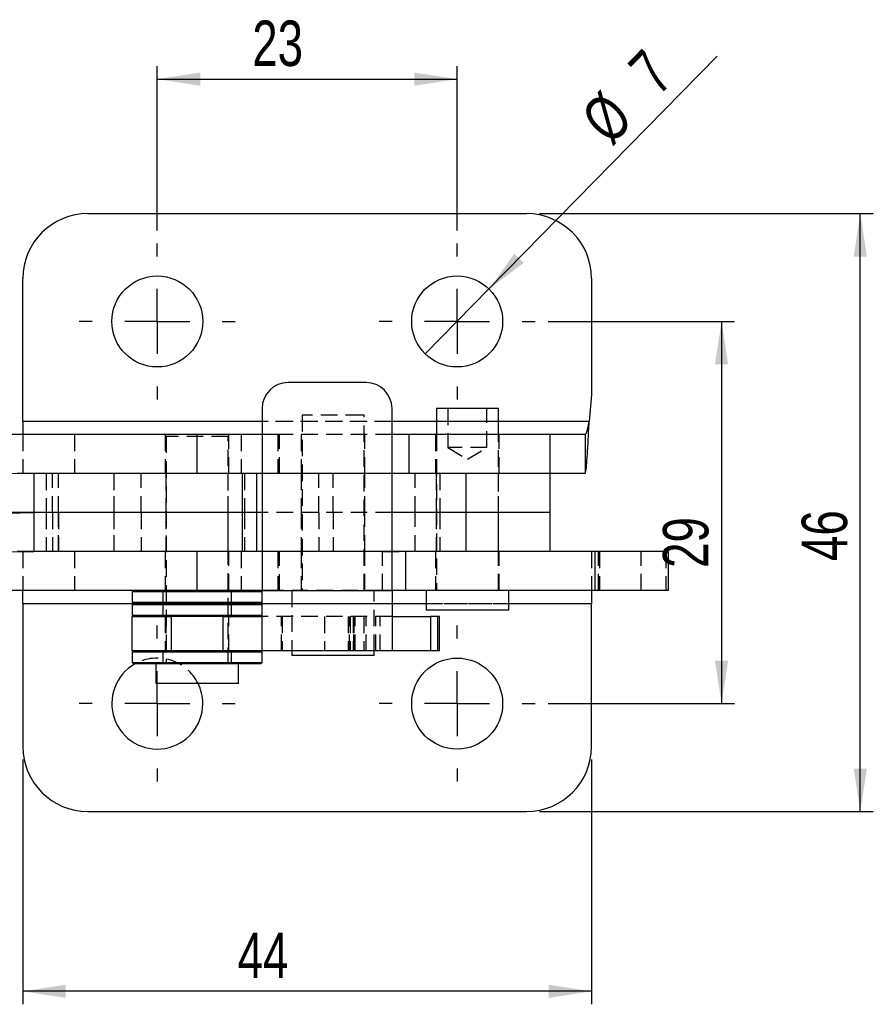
# Model space of a CAD drawing. Extents: x 68 to 409, y 19 to 281.
# Tile 2 of 8: x 132 to 198, y 19 to 94. Entities that reach past the tile are written whole.
import ezdxf

# ---------------------------------------------------------------- set-up
doc = ezdxf.new("R2010")
doc.units = 0
doc.linetypes.add('HIDDEN', pattern=[1.905, 1.27, -0.635])
doc.layers.get('0').update_dxf_attribs({"linetype": 'CONTINUOUS'})
doc.styles.add('SLDTEXTSTYLE0', font='TXT', dxfattribs={"width": 0.75})
doc.dimstyles.new('SLDDIMSTYLE0', dxfattribs={"dimtxt": 3.5, "dimasz": 3.302, "dimexe": 0, "dimexo": 0.0625, "dimgap": 0.875, "dimtad": 1, "dimdec": 0, "dimrnd": 1e-09, "dimzin": 12, "dimtxsty": 'SLDTEXTSTYLE0', "dimsah": 1, "dimcen": 0.09, "dimazin": 3, "dimtfac": 1, "dimtdec": 0, "dimtofl": 0, "dimtmove": 0, "dimatfit": 3, "dimtolj": 1, "dimtzin": 12})
doc.dimstyles.new('SLDDIMSTYLE1', dxfattribs={"dimtxt": 3.5, "dimasz": 3.302, "dimexe": 0, "dimexo": 0.0625, "dimgap": 0.875, "dimtad": 1, "dimdec": 3, "dimrnd": 1e-09, "dimzin": 12, "dimtxsty": 'SLDTEXTSTYLE0', "dimsah": 1, "dimcen": 0.09, "dimazin": 3, "dimtfac": 1, "dimtdec": 3, "dimtofl": 0, "dimtmove": 0, "dimatfit": 3, "dimtolj": 1, "dimtzin": 12})
doc.dimstyles.new('SLDDIMSTYLE2', dxfattribs={"dimtxt": 3.5, "dimasz": 3.302, "dimexe": 0, "dimexo": 0.0625, "dimgap": 0.875, "dimtad": 1, "dimdec": 3, "dimrnd": 1e-09, "dimzin": 12, "dimtxsty": 'SLDTEXTSTYLE0', "dimblk1": 'NONE', "dimsah": 1, "dimcen": 0, "dimazin": 3, "dimtfac": 1, "dimtdec": 3, "dimtmove": 0, "dimatfit": 3, "dimtolj": 1, "dimtzin": 12})

# ---------------------------------------------------------------- blocks, each defined once
blk = doc.blocks.new('_D_3')
at = {"color": 179, "linetype": 'CONTINUOUS'}
for p, q in [((132.398, 37.467), (132.398, 18.629)), ((176.165, 37.467), (176.165, 18.629)), ((176.165, 19.629), (132.398, 19.629))]:
    blk.add_line(p, q, dxfattribs=at)
for points in [[(132.398, 19.629), (135.7, 19.121), (135.7, 20.137)], [(176.165, 19.629), (172.863, 20.137), (172.863, 19.121)]]:
    blk.add_solid(points, dxfattribs=at)
at = {"color": 179, "linetype": 'CONTINUOUS', "insert": (148.931, 24.141, 5.257), "char_height": 3.5, "attachment_point": 1, "style": 'SLDTEXTSTYLE0'}
blk.add_mtext('44', dxfattribs=at)
blk = doc.blocks.new('_D_4')
at = {"color": 179, "linetype": 'CONTINUOUS'}
for p, q in [((172.165, 79.467), (197.844, 79.467)), ((196.844, 33.467), (196.844, 79.467)), ((172.165, 33.467), (197.844, 33.467))]:
    blk.add_line(p, q, dxfattribs=at)
for points in [[(196.844, 79.467), (196.336, 76.165), (197.352, 76.165)], [(196.844, 33.467), (197.352, 36.769), (196.336, 36.769)]]:
    blk.add_solid(points, dxfattribs=at)
at = {"color": 179, "linetype": 'CONTINUOUS', "insert": (192.333, 52.741, 5.257), "char_height": 3.5, "attachment_point": 1, "rotation": 90, "style": 'SLDTEXTSTYLE0'}
blk.add_mtext('46', dxfattribs=at)
blk = doc.blocks.new('_D_5')
at = {"color": 179, "linetype": 'CONTINUOUS'}
for p, q in [((142.743, 78.167), (142.743, 90.813)), ((165.82, 78.167), (165.82, 90.813)), ((142.743, 89.813), (165.82, 89.813))]:
    blk.add_line(p, q, dxfattribs=at)
for points in [[(142.743, 89.813), (146.045, 89.305), (146.045, 90.321)], [(165.82, 89.813), (162.518, 90.321), (162.518, 89.305)]]:
    blk.add_solid(points, dxfattribs=at)
at = {"color": 179, "linetype": 'CONTINUOUS', "insert": (150.055, 94.324, 5.257), "char_height": 3.5, "attachment_point": 1, "style": 'SLDTEXTSTYLE0'}
blk.add_mtext('23', dxfattribs=at)
blk = doc.blocks.new('_D_6')
at = {"color": 179, "linetype": 'CONTINUOUS'}
for p, q in [((172.82, 71.167), (187.165, 71.167)), ((186.165, 71.167), (186.165, 41.767)), ((172.82, 41.767), (187.165, 41.767))]:
    blk.add_line(p, q, dxfattribs=at)
for points in [[(186.165, 71.167), (185.657, 67.865), (186.673, 67.865)], [(186.165, 41.767), (186.673, 45.069), (185.657, 45.069)]]:
    blk.add_solid(points, dxfattribs=at)
at = {"color": 179, "linetype": 'CONTINUOUS', "insert": (181.653, 52.207, 5.257), "char_height": 3.5, "attachment_point": 1, "rotation": 90, "style": 'SLDTEXTSTYLE0'}
blk.add_mtext('29', dxfattribs=at)
blk = doc.blocks.new('_D_7')
at = {"color": 179, "linetype": 'CONTINUOUS'}
for q in [(185.838, 91.579), (163.369, 68.668)]:
    blk.add_line((168.27, 73.666), q, dxfattribs=at)
blk.add_solid([(168.27, 73.666), (170.945, 75.668), (170.22, 76.379)], dxfattribs=at)
at = {"color": 179, "linetype": 'CONTINUOUS', "char_height": 3.5, "attachment_point": 1, "rotation": 45.55702, "style": 'SLDTEXTSTYLE0'}
for s, insert in [('7', (178.791, 90.885, 5.257)), ('%%c', (175.133, 87.079, 5.257))]:
    blk.add_mtext(s, dxfattribs=dict(at, insert=insert))
blk = doc.blocks.new('_NONE')
blk = doc.blocks.new('SW_CENTERMARKSYMBOL_5')
at = {"color": 0, "linetype": 'CONTINUOUS'}
for p, q in [((0, 5), (0, 6)), ((0, 0), (0, 2.5)), ((-5, 0), (-6, 0)), ((0, 0), (-2.5, 0)), ((0, 0), (0, -2.5)), ((0, 0), (2.5, 0)), ((5, 0), (6, 0)), ((0, -5), (0, -6))]:
    blk.add_line(p, q, dxfattribs=at)
blk = doc.blocks.new('SW_CENTERMARKSYMBOL_6')
at = {"color": 0, "linetype": 'CONTINUOUS'}
for p, q in [((0, 5), (0, 6)), ((0, 0), (0, 2.5)), ((-5, 0), (-6, 0)), ((0, 0), (-2.5, 0)), ((0, 0), (0, -2.5)), ((0, 0), (2.5, 0)), ((5, 0), (6, 0)), ((0, -5), (0, -6))]:
    blk.add_line(p, q, dxfattribs=at)
blk = doc.blocks.new('SW_CENTERMARKSYMBOL_7')
at = {"color": 0, "linetype": 'CONTINUOUS'}
for p, q in [((0, 5), (0, 6)), ((0, 0), (0, 2.5)), ((-5, 0), (-6, 0)), ((0, 0), (-2.5, 0)), ((0, 0), (0, -2.5)), ((0, 0), (2.5, 0)), ((5, 0), (6, 0)), ((0, -5), (0, -6))]:
    blk.add_line(p, q, dxfattribs=at)
blk = doc.blocks.new('SW_CENTERMARKSYMBOL_8')
at = {"color": 0, "linetype": 'CONTINUOUS'}
for p, q in [((0, 5), (0, 6)), ((0, 0), (0, 2.5)), ((-5, 0), (-6, 0)), ((0, 0), (-2.5, 0)), ((0, 0), (0, -2.5)), ((0, 0), (2.5, 0)), ((5, 0), (6, 0)), ((0, -5), (0, -6))]:
    blk.add_line(p, q, dxfattribs=at)

msp = doc.modelspace()

# ---------------------------------------------------------------- linework, layer by layer
at = {"color": 7, "linetype": 'CONTINUOUS'}
for p, q in [((137.3979, 79.4673), (171.1646, 79.4673)), ((132.3979, 63.4671), (132.3979, 74.4673)), ((176.1646, 74.4673), (176.1646, 65.5345)), ((158.8086, 66.4673), (152.8086, 66.4673)), ((176.1646, 65.5345), (175.9772, 63.4671)), ((150.8086, 64.4673), (150.8086, 50.4673)), ((160.8086, 50.4673), (160.8086, 64.4673)), ((164.2277, 64.4673), (164.2277, 62.4671)), ((168.9901, 64.4673), (164.2277, 64.4673)), ((168.9902, 62.4671), (168.9902, 64.4673)), ((132.3979, 63.4671), (132.3979, 62.4671)), ((145.8086, 62.4673), (128.7386, 62.4673)), ((145.8086, 59.4673), (145.8086, 62.4673)), ((150.8086, 62.4673), (145.8086, 62.4673)), ((162.1075, 62.4671), (160.8086, 62.4671)), ((172.949, 62.4671), (162.1075, 62.4671)), ((172.949, 62.4671), (172.949, 59.4671)), ((175.664, 62.4671), (172.949, 62.4671)), ((175.664, 62.4671), (175.664, 59.4671)), ((128.8048, 59.4928), (133.2435, 59.4673)), ((133.2435, 59.4673), (133.2435, 56.4673)), ((149.265, 59.4673), (133.2435, 59.4673)), ((149.265, 59.4673), (149.265, 56.4673)), ((150.3772, 59.4673), (149.265, 59.4673)), ((150.3772, 59.4673), (150.3772, 56.4673)), ((150.8086, 59.4673), (150.3772, 59.4673)), ((166.4872, 59.4673), (160.8086, 59.4673)), ((166.4872, 59.4673), (166.4872, 56.4673)), ((172.975, 59.4673), (166.4872, 59.4673)), ((172.949, 59.4671), (166.4872, 59.4671)), ((175.664, 59.4671), (172.949, 59.4671)), ((172.975, 56.4673), (172.975, 59.4673)), ((133.2435, 56.4673), (116.9563, 56.4673)), ((128.792, 56.5695), (133.2435, 56.4673)), ((149.265, 56.4673), (133.2435, 56.4673)), ((133.2435, 56.4673), (133.2435, 53.4673)), ((150.3772, 56.4673), (149.265, 56.4673)), ((149.265, 56.4673), (149.265, 53.4673)), ((150.8086, 56.4673), (150.3772, 56.4673)), ((150.3772, 56.4673), (150.3772, 53.4673)), ((166.4872, 56.4673), (160.8086, 56.4673)), ((172.975, 56.4673), (166.4872, 56.4673)), ((172.975, 53.4674), (172.975, 56.4673)), ((128.8048, 53.4417), (133.2435, 53.4673)), ((149.265, 53.4673), (133.2435, 53.4673)), ((145.8086, 50.4673), (145.8086, 53.4673)), ((150.3772, 53.4673), (149.265, 53.4673)), ((150.8086, 53.4673), (150.3772, 53.4673)), ((165.8151, 53.4673), (160.8086, 53.4673)), ((176.4135, 53.4674), (165.8151, 53.4674)), ((176.4135, 53.4674), (176.4135, 50.4674)), ((182.0798, 53.4674), (176.4135, 53.4674)), ((182.0798, 50.4674), (182.0798, 53.4674)), ((145.8086, 50.4673), (128.7386, 50.4673)), ((132.3979, 49.4674), (132.3979, 50.4674)), ((140.9086, 50.4673), (140.8086, 50.3673)), ((140.8086, 50.3673), (140.8086, 49.5673)), ((150.8086, 50.3673), (140.8086, 50.3673)), ((150.8086, 50.4673), (145.8086, 50.4673)), ((150.8086, 50.3673), (150.7086, 50.4673)), ((150.8086, 50.4673), (160.8086, 50.4673)), ((150.8086, 45.8173), (150.8086, 50.4673)), ((161.8546, 50.4674), (160.8086, 50.4674)), ((160.8086, 50.4673), (160.8086, 45.8173)), ((176.4135, 50.4674), (161.8546, 50.4674)), ((163.434, 50.4673), (163.434, 48.9673)), ((169.7838, 50.4673), (163.434, 50.4673)), ((164.2277, 50.4674), (164.2277, 50.4673)), ((168.9902, 50.4673), (168.9902, 50.4674)), ((169.784, 48.9673), (169.784, 50.4673)), ((176.1646, 50.4674), (176.1646, 49.4674)), ((182.0798, 50.4674), (176.4135, 50.4674)), ((132.3979, 49.4674), (132.3979, 38.4673)), ((140.8086, 49.5673), (140.9086, 49.4673)), ((140.8086, 49.5673), (150.8086, 49.5673)), ((140.9086, 49.4673), (140.8086, 49.3673)), ((140.8086, 49.3673), (140.8086, 48.5673)), ((150.8086, 49.3673), (140.8086, 49.3673)), ((150.7086, 49.4673), (140.9086, 49.4673)), ((150.7086, 49.4673), (150.8086, 49.5673)), ((150.8086, 49.3673), (150.7086, 49.4673)), ((176.1646, 38.4673), (176.1646, 49.4674)), ((140.8086, 48.5673), (140.9086, 48.4673)), ((140.8086, 48.5673), (150.8086, 48.5673)), ((150.7086, 48.4673), (150.8086, 48.5673)), ((169.7838, 48.9673), (163.434, 48.9673)), ((140.8086, 45.8173), (140.8086, 48.4673)), ((140.8086, 48.4673), (143.8086, 48.4673)), ((143.8086, 48.4673), (143.8086, 45.8173)), ((147.8086, 48.4673), (143.8086, 48.4673)), ((147.8086, 45.8173), (147.8086, 48.4673)), ((147.8086, 48.4673), (150.8086, 48.4673)), ((160.8086, 48.4673), (163.7623, 48.4673)), ((163.7623, 48.4673), (163.7623, 45.8173)), ((164.342, 48.4673), (163.7623, 48.4673)), ((164.342, 45.8173), (164.342, 48.4673)), ((164.4587, 48.4673), (164.342, 48.4673)), ((164.4587, 45.8173), (164.4587, 48.4673)), ((140.9086, 45.8173), (140.8086, 45.7173)), ((143.8086, 45.8173), (140.8086, 45.8173)), ((140.8086, 45.7173), (140.8086, 44.9173)), ((150.8086, 45.7173), (140.8086, 45.7173)), ((147.8086, 45.8173), (143.8086, 45.8173)), ((150.8086, 45.8173), (147.8086, 45.8173)), ((150.8086, 45.7173), (150.7086, 45.8173)), ((160.8086, 45.8173), (150.8086, 45.8173)), ((150.8086, 44.9173), (150.8086, 45.7173)), ((153.0955, 45.8173), (153.0955, 45.4674)), ((159.2523, 45.4674), (153.0955, 45.4674)), ((159.4455, 45.4674), (159.2523, 45.4674)), ((159.4455, 45.4674), (159.4455, 45.8173)), ((163.7623, 45.8173), (160.8086, 45.8173)), ((164.342, 45.8173), (163.7623, 45.8173)), ((164.4587, 45.8173), (164.342, 45.8173)), ((140.8086, 44.9173), (140.9086, 44.8173)), ((140.8086, 44.9173), (150.8086, 44.9173)), ((150.7086, 44.8173), (140.9086, 44.8173)), ((142.6336, 44.8173), (142.6336, 43.3173)), ((148.9836, 43.3173), (148.9836, 44.8173)), ((150.7086, 44.8173), (150.8086, 44.9173)), ((148.9836, 43.3173), (142.6336, 43.3173)), ((137.3979, 33.4673), (171.1646, 33.4673))]:
    msp.add_line(p, q, dxfattribs=at)
at = {"color": 7, "linetype": 'HIDDEN'}
for p, q in [((165.109, 64.4673), (165.109, 61.4673)), ((168.109, 61.4673), (168.109, 64.4673)), ((158.5069, 63.9674), (153.8893, 63.9674)), ((153.8893, 63.9674), (153.8893, 50.4674)), ((158.6518, 63.9674), (158.5069, 63.9674)), ((158.6518, 50.4674), (158.6518, 63.9674)), ((175.9772, 63.4671), (132.3979, 63.4671)), ((160.8086, 63.4671), (150.8086, 63.4671)), ((168.9902, 63.4671), (164.2277, 63.4671)), ((132.3979, 62.4671), (132.3979, 59.4671)), ((136.3767, 62.4671), (132.3979, 62.4671)), ((136.3767, 62.4671), (136.3767, 59.4671)), ((149.21, 62.4671), (136.3767, 62.4671)), ((143.3586, 62.4673), (143.3586, 59.4673)), ((148.1898, 62.3173), (143.4273, 62.3173)), ((143.4273, 62.3173), (143.4273, 44.8173)), ((145.8086, 59.4673), (145.8086, 62.4673)), ((148.1898, 44.8173), (148.1898, 62.3173)), ((148.2586, 59.4673), (148.2586, 62.4673)), ((149.21, 62.4671), (149.21, 59.4671)), ((152.0234, 62.4671), (149.21, 62.4671)), ((152.1586, 62.4673), (150.8086, 62.4673)), ((152.0234, 62.4671), (152.0234, 59.4671)), ((160.8086, 62.4671), (152.0234, 62.4671)), ((152.1586, 59.4673), (152.1586, 62.4673)), ((153.8205, 62.4671), (153.8205, 59.4671)), ((158.7205, 59.4671), (158.7205, 62.4671)), ((164.159, 62.4671), (164.159, 59.4671)), ((164.2277, 62.4671), (164.2277, 50.4674)), ((168.9902, 50.4674), (168.9902, 62.4671)), ((169.059, 59.4671), (169.059, 62.4671)), ((168.109, 61.4673), (165.109, 61.4673)), ((165.109, 61.4673), (166.609, 60.566)), ((166.609, 60.566), (168.109, 61.4673)), ((133.2435, 59.4673), (116.9563, 59.4673)), ((136.3767, 59.4671), (132.3979, 59.4671)), ((134.1921, 59.4673), (134.1921, 56.4673)), ((134.6813, 56.4673), (134.6813, 59.4673)), ((135.1318, 56.4673), (135.1318, 59.4673)), ((135.1441, 56.4673), (135.1441, 59.4673)), ((149.21, 59.4671), (136.3767, 59.4671)), ((139.3971, 59.4673), (139.3971, 56.4673)), ((139.4117, 59.4673), (139.4117, 56.4673)), ((139.4226, 56.4673), (139.4226, 59.4673)), ((141.4974, 56.4673), (141.4974, 59.4673)), ((143.4086, 59.4673), (143.4086, 56.4673)), ((148.2086, 56.4673), (148.2086, 59.4673)), ((152.0234, 59.4671), (149.21, 59.4671)), ((149.4524, 59.4673), (149.4524, 56.4673)), ((160.8086, 59.4673), (150.8086, 59.4673)), ((162.1075, 59.4671), (152.0234, 59.4671)), ((153.8205, 59.4673), (153.8205, 56.4673)), ((155.1774, 56.4673), (155.1774, 59.4673)), ((156.267, 56.4673), (156.267, 59.4673)), ((158.7205, 56.4673), (158.7205, 59.4673)), ((162.1075, 59.4673), (162.1075, 59.4671)), ((166.4872, 59.4671), (162.1075, 59.4671)), ((162.5856, 56.4673), (162.5856, 59.4673)), ((164.209, 59.4673), (164.209, 56.4673)), ((164.4946, 59.4673), (164.4946, 56.4673)), ((169.009, 56.4673), (169.009, 59.4673)), ((134.1921, 56.4673), (134.1921, 53.4673)), ((134.6813, 56.4673), (134.6813, 53.4673)), ((135.1318, 56.4673), (135.1318, 53.4673)), ((135.1441, 53.4673), (135.1441, 56.4673)), ((139.3971, 56.4673), (139.3971, 53.4673)), ((139.4117, 56.4673), (139.4117, 53.4673)), ((139.4226, 53.4673), (139.4226, 56.4673)), ((141.4974, 56.4673), (141.4974, 53.4673)), ((143.4086, 56.4673), (143.4086, 53.4673)), ((148.2086, 53.4673), (148.2086, 56.4673)), ((149.4524, 56.4673), (149.4524, 53.4673)), ((160.8086, 56.4673), (150.8086, 56.4673)), ((153.8205, 56.4673), (153.8205, 53.4673)), ((155.1774, 56.4673), (155.1774, 53.4673)), ((156.267, 56.4673), (156.267, 53.4673)), ((158.7205, 53.4673), (158.7205, 56.4673)), ((162.5856, 53.4673), (162.5856, 56.4673)), ((164.209, 56.4673), (164.209, 53.4673)), ((164.4946, 56.4673), (164.4946, 53.4673)), ((169.009, 53.4673), (169.009, 56.4673)), ((133.2435, 53.4673), (116.9563, 53.4673)), ((132.3979, 53.4674), (132.3979, 50.4674)), ((136.3767, 53.4674), (132.3979, 53.4674)), ((136.3767, 53.4674), (136.3767, 50.4674)), ((149.21, 53.4674), (136.3767, 53.4674)), ((143.3586, 53.4673), (143.3586, 50.4673)), ((145.8086, 50.4673), (145.8086, 53.4673)), ((148.2586, 50.4673), (148.2586, 53.4673)), ((149.21, 53.4674), (149.21, 50.4674)), ((152.0234, 53.4674), (149.21, 53.4674)), ((160.8086, 53.4673), (150.8086, 53.4673)), ((152.0234, 53.4674), (152.0234, 50.4674)), ((160.0827, 53.4674), (152.0234, 53.4674)), ((152.1586, 50.4673), (152.1586, 53.4673)), ((153.8205, 53.4674), (153.8205, 50.4674)), ((158.7205, 50.4674), (158.7205, 53.4674)), ((160.0827, 50.4674), (160.0827, 53.4674)), ((160.0827, 53.4674), (161.8546, 53.4674)), ((165.8151, 53.4674), (161.8546, 53.4674)), ((161.8546, 53.4674), (161.8546, 53.4673)), ((164.159, 53.4674), (164.159, 50.4674)), ((166.4872, 53.4673), (165.8151, 53.4673)), ((166.4872, 53.4674), (166.4872, 53.4673)), ((172.975, 53.4673), (166.4872, 53.4673)), ((169.059, 50.4674), (169.059, 53.4674)), ((172.975, 53.4673), (172.975, 53.4674)), ((176.1646, 53.4674), (176.1646, 50.4674)), ((176.6848, 50.4674), (176.6848, 53.4674)), ((176.7762, 53.4674), (176.7762, 50.4674)), ((179.9762, 50.4674), (179.9762, 53.4674)), ((181.8871, 53.4674), (181.8871, 50.4674)), ((136.3767, 50.4674), (132.3979, 50.4674)), ((149.21, 50.4674), (136.3767, 50.4674)), ((143.0586, 50.4673), (143.1586, 50.3673)), ((143.1586, 50.3673), (143.1586, 49.5673)), ((148.4586, 50.3673), (148.5586, 50.4673)), ((148.4586, 49.5673), (148.4586, 50.3673)), ((152.0234, 50.4674), (149.21, 50.4674)), ((150.8086, 50.4673), (160.8086, 50.4673)), ((152.1586, 50.4673), (150.8086, 50.4673)), ((160.0827, 50.4674), (152.0234, 50.4674)), ((153.0955, 50.4674), (153.0955, 45.8173)), ((159.4455, 45.8173), (159.4455, 50.4674)), ((160.8086, 50.4674), (160.0827, 50.4674)), ((132.3979, 49.4674), (176.1646, 49.4674)), ((140.9085, 49.4674), (150.7087, 49.4674)), ((143.1586, 49.5673), (143.0586, 49.4673)), ((143.0586, 49.4673), (143.1586, 49.3673)), ((143.1586, 49.3673), (143.1586, 48.5673)), ((148.5586, 49.4673), (148.4586, 49.5673)), ((148.4586, 49.3673), (148.5586, 49.4673)), ((148.4586, 48.5673), (148.4586, 49.3673)), ((150.8086, 49.4674), (160.8086, 49.4674)), ((163.434, 49.4674), (169.784, 49.4674)), ((143.1586, 48.5673), (143.0586, 48.4673)), ((148.5586, 48.4673), (148.4586, 48.5673)), ((143.3586, 48.4673), (143.3586, 45.8173)), ((143.3907, 48.4673), (143.3907, 45.8173)), ((148.2586, 45.8173), (148.2586, 48.4673)), ((160.8086, 48.4673), (150.8086, 48.4673)), ((152.3086, 45.8173), (152.3086, 48.4673)), ((152.3578, 48.4673), (152.3578, 45.8173)), ((155.6086, 48.4673), (155.6086, 45.8173)), ((157.4361, 48.4673), (157.4361, 45.8173)), ((157.5447, 45.8173), (157.5447, 48.4673)), ((157.5812, 48.4673), (157.5812, 45.8173)), ((157.8086, 48.4673), (157.8086, 45.8173)), ((157.8664, 48.4673), (157.8664, 45.8173)), ((157.8766, 45.8173), (157.8766, 48.4673)), ((157.9741, 45.8173), (157.9741, 48.4673)), ((158.6437, 48.4673), (158.6437, 45.8173)), ((158.8086, 45.8173), (158.8086, 48.4673)), ((159.5705, 45.8173), (159.5705, 48.4673)), ((159.8878, 45.8173), (159.8878, 48.4673)), ((143.0586, 45.8173), (143.1586, 45.7173)), ((143.1586, 45.7173), (143.1586, 44.9173)), ((148.4586, 45.7173), (148.5586, 45.8173)), ((148.4586, 44.9173), (148.4586, 45.7173)), ((143.1586, 44.9173), (143.0586, 44.8173)), ((148.5586, 44.8173), (148.4586, 44.9173))]:
    msp.add_line(p, q, dxfattribs=at)
at = {"color": 8, "linetype": 'CONTINUOUS'}
for p, q in [((150.8086, 63.4671), (132.3979, 63.4671)), ((164.2277, 63.4671), (160.8086, 63.4671)), ((175.9772, 63.4671), (168.9902, 63.4671)), ((162.1075, 62.4671), (162.1075, 59.4673)), ((166.4872, 56.4673), (166.4872, 53.4674)), ((161.8546, 53.4673), (161.8546, 50.4674)), ((132.3979, 49.4674), (140.9085, 49.4674)), ((150.7087, 49.4674), (150.8086, 49.4674)), ((160.8086, 49.4674), (163.434, 49.4674)), ((169.784, 49.4674), (176.1646, 49.4674))]:
    msp.add_line(p, q, dxfattribs=at)
at = {"color": 7, "linetype": 'CONTINUOUS'}
for centre in [(142.7427, 71.1673), (165.8196, 71.1673), (165.8196, 41.7673)]:
    msp.add_circle(centre, 3.5, dxfattribs=at)
for centre, radius, start, end in [((137.3979, 74.4673), 5, 90, 180), ((171.1646, 74.4673), 5, 0, 90), ((152.8086, 64.4673), 2, 90, 180), ((158.8086, 64.4673), 2, 0, 90), ((142.7427, 41.7673), 3.5, 119.374925, 0), ((142.7427, 41.7673), 3.5, 0, 26.286321), ((137.3979, 38.4673), 5, 180, 270), ((171.1646, 38.4673), 5, 270, 0)]:
    msp.add_arc(centre, radius, start, end, dxfattribs=at)
at = {"color": 7, "linetype": 'HIDDEN'}
msp.add_arc((142.7427, 41.7673), 3.5, 26.286321, 119.374925, dxfattribs=at)
at = {"color": 7, "linetype": 'CONTINUOUS'}
for points, knots in [([(175.664, 62.4671), (175.6901, 62.4822), (175.7423, 62.5122), (175.8206, 62.7435), (175.8989, 63.074), (175.9511, 63.3361), (175.9772, 63.4671)], [0, 0, 0, 0, 0.2500003, 0.5000007, 0.75, 1, 1, 1, 1]), ([(175.664, 59.4671), (175.6771, 59.482), (175.7032, 59.5118), (175.7423, 59.7496), (175.7815, 60.1193), (175.8206, 60.6206), (175.8598, 61.2305), (175.8989, 61.9265), (175.9381, 62.6817), (175.9642, 63.2053), (175.9772, 63.4671)], [0, 0, 0, 0, 0.1250002, 0.2500004, 0.3749999, 0.5000003, 0.625, 0.7500002, 0.8750001, 1, 1, 1, 1]), ([(128.792, 56.365), (129.214, 56.3764), (130.1363, 56.4014), (131.6209, 56.453), (132.6767, 56.4623), (133.2435, 56.4673)], [0, 0, 0, 0, 0.280925, 0.6139367, 1, 1, 1, 1])]:
    msp.add_open_spline(points, degree=3, knots=knots, dxfattribs=at)

# ---------------------------------------------------------------- block references
at = {"color": 179, "linetype": 'CONTINUOUS'}
for name, p in [('SW_CENTERMARKSYMBOL_5', (142.7427, 71.1673)), ('SW_CENTERMARKSYMBOL_6', (165.8196, 71.1673)), ('SW_CENTERMARKSYMBOL_8', (142.7427, 41.7673)), ('SW_CENTERMARKSYMBOL_7', (165.8196, 41.7673))]:
    msp.add_blockref(name, p, dxfattribs=at)

# ---------------------------------------------------------------- dimensions: what is measured, and where the dimension line sits
for base, p1, p2, picture, middle in [((165.8196, 89.8127), (142.7427, 77.1673), (165.8196, 77.1673), '_D_5', (154.0634, 89.8127)), ((132.3979, 19.6289), (176.1646, 38.4673), (132.3979, 38.4673), '_D_3', (152.9387, 19.6289))]:
    dim = msp.add_linear_dim(base=base, p1=p1, p2=p2, dimstyle='SLDDIMSTYLE0', dxfattribs=at)
    dim.commit()
    dim.dimension.update_dxf_attribs({"geometry": picture, "text_midpoint": middle, "dimtype": 160})
dim = msp.add_diameter_dim_2p(p1=(163.3689, 68.6684), p2=(168.2703, 73.6661), dimstyle='SLDDIMSTYLE2', dxfattribs=at)
dim.commit()
dim.dimension.update_dxf_attribs({"geometry": '_D_7', "text_midpoint": (182.2058, 87.8752), "dimtype": 163})
for base, p1, p2, dimstyle, picture, middle in [((196.8443, 79.4673), (171.1646, 33.4673), (171.1646, 79.4673), 'SLDDIMSTYLE1', '_D_4', (196.8443, 56.7488)), ((186.1647, 41.7673), (171.8196, 71.1673), (171.8196, 41.7673), 'SLDDIMSTYLE0', '_D_6', (186.1647, 56.2153))]:
    dim = msp.add_linear_dim(base=base, p1=p1, p2=p2, angle=90, dimstyle=dimstyle, dxfattribs=at)
    dim.commit()
    dim.dimension.update_dxf_attribs({"geometry": picture, "text_midpoint": middle, "dimtype": 160})

doc.saveas('drawing.dxf')
